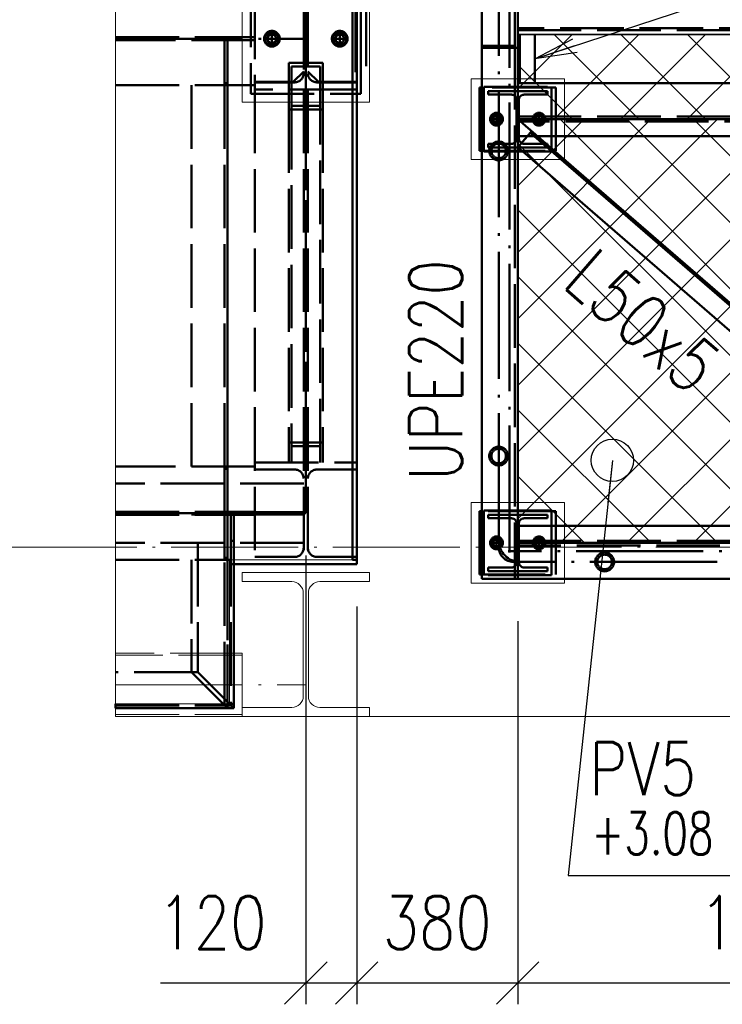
# Paper-space layout 'Layout1' of a CAD drawing. Extents: x -2 to 1033, y -36 to 596.
# Tile 31 of 89: x 100 to 133, y 383 to 430. Entities that reach past the tile are written whole.
import ezdxf

# ---------------------------------------------------------------- set-up
doc = ezdxf.new("R2010")
doc.units = 0
for name, pattern in [('ACAD_ISO02W100', [15, 12, -3]), ('ACAD_ISO04W100', [30.5, 24, -3, 0.5, -3]), ('HP_01_CER_B', [8, 5, -1, 1, -1])]:
    doc.linetypes.add(name, pattern=pattern)
doc.layers.get('0').update_dxf_attribs({"linetype": 'CONTINUOUS'})
doc.layers.get('DEFPOINTS').update_dxf_attribs({"color": 132, "linetype": 'CONTINUOUS'})
for name, color, linetype, lineweight in [('SS_1.ET-HALA_TaO-KCE_LEMOVANI', 9, 'CONTINUOUS', 13), ('SS_1.ET-HALA_TaO-PODLAHA', 9, 'CONTINUOUS', 13), ('SS_1.ET-HALA_TaO-RASTR', 7, 'HP_01_CER_B', 13), ('SS_1.ET-HALA_TaO-SLOUP', 9, 'CONTINUOUS', 13), ('SS_2.ET-HALA_TaO-VESTAVBA_A1÷B2-P.NOSNIK', 172, 'CONTINUOUS', 50), ('SS_2.ET-HALA_TaO-VESTAVBA_A1÷B2-PODLAHA', 9, 'CONTINUOUS', 5), ('SS_2.ET-HALA_TaO-VESTAVBA_A1÷B2-PODLAHA_LEM', 102, 'CONTINUOUS', 50), ('SS_2.ET-HALA_TaO-VESTAVBA_A1÷B2-PODLITI', 9, 'CONTINUOUS', 5), ('SS_2.ET-HALA_TaO-VESTAVBA_A1÷B2-SCHODISTE', 14, 'CONTINUOUS', 50), ('SS_2.ET-HALA_TaO-VESTAVBA_A1÷B2-SCHODISTE-PLECH', 90, 'CONTINUOUS', 25), ('SS_2.ET-HALA_TaO-VESTAVBA_A1÷B2-SCHODISTE-VYZTUHA', 132, 'CONTINUOUS', 50), ('SS_2.ET-HALA_TaO-VESTAVBA_A1÷B2-SCHODISTE-ZABRADLI', 40, 'CONTINUOUS', 50), ('SS_2.ET-HALA_TaO-VESTAVBA_A1÷B2-SCHODISTE-ZTUZENI', 162, 'CONTINUOUS', 50), ('SS_2.ET-HALA_TaO-VESTAVBA_A1÷B2-VAZBA', 200, 'CONTINUOUS', 50), ('SS_2.ET-HALA_TaO-VESTAVBA_A1÷B2-ZABRADLI', 30, 'CONTINUOUS', 50), ('SS_KOTY', 3, 'CONTINUOUS', 25), ('SS_POPIS_PROFILU', 13, 'CONTINUOUS', 25), ('SS_SRAFY', 8, 'CONTINUOUS', 18)]:
    doc.layers.add(name, color=color, linetype=linetype, lineweight=lineweight)
doc.styles.add('ROMANS', font='romans.shx', dxfattribs={"width": 0.8})
doc.styles.add('romans.shx', font='romans.shx', dxfattribs={"height": 5})
doc.linetypes.add('ZIGZAG', pattern='A,0.00254,-5.08,[131,ltypeshp.shx,S=5.08,R=0,X=-5.08,Y=0],-10.16,[131,ltypeshp.shx,S=5.08,R=180,X=5.08,Y=0],-5.08', length=20.32254)
doc.dimstyles.new('A-1_(2.5)_50AS', dxfattribs={"dimtxt": 2.5, "dimasz": 2, "dimexe": 1, "dimexo": 2, "dimgap": 0, "dimtad": 0, "dimdec": 1, "dimlfac": 50, "dimrnd": 1, "dimtxsty": 'ROMANS', "dimblk1": 'OBLIQUE', "dimblk2": 'OBLIQUE', "dimsah": 1, "dimcen": 2, "dimclrd": 256, "dimclre": 256, "dimclrt": 256, "dimadec": 1, "dimazin": 2, "dimtfac": 0.714286, "dimtdec": 1, "dimtmove": 0, "dimatfit": 3, "dimldrblk": 'OPEN', "dimfxl": 1, "dimtvp": 1.142857, "dimtfill": 1, "dimtolj": 1, "dimlwd": -1, "dimlwe": -1, "dimarcsym": 0})

# ---------------------------------------------------------------- blocks, each defined once
blk = doc.blocks.new('_Oblique')
at = {"color": 0, "linetype": 'ByBlock', "lineweight": -2}
blk.add_line((-0.5, -0.5), (0.5, 0.5), dxfattribs=at)
blk = doc.blocks.new('*D78')
at = {"layer": 'DEFPOINTS', "color": 0, "transparency": 16777216}
for p in [(147.081, 405.102, -6093.5), (123.081, 403.402, -6093.5), (123.081, 384.32)]:
    blk.add_point(p, dxfattribs=at)
at = {"layer": 'SS_KOTY', "transparency": 16777216}
for p, q in [((147.081, 403.102), (147.081, 383.32)), ((123.081, 401.402), (123.081, 383.32)), ((147.081, 384.32), (123.081, 384.32))]:
    blk.add_line(p, q, dxfattribs=at)
at = {"layer": 'SS_KOTY', "transparency": 16777216, "xscale": 2, "yscale": 2, "zscale": 2, "rotation": 180}
blk.add_blockref('_Oblique', (123.081, 384.32), dxfattribs=at)
at = {"layer": 'SS_KOTY', "transparency": 16777216, "xscale": 2, "yscale": 2, "zscale": 2}
blk.add_blockref('_Oblique', (147.081, 384.32), dxfattribs=at)
at = {"layer": 'SS_KOTY', "transparency": 16777216, "insert": (135.081, 387.177), "char_height": 2.5, "attachment_point": 5, "style": 'ROMANS', "bg_fill": 3, "box_fill_scale": 1.1, "bg_fill_color": 256, "bg_fill_true_color": 13158600, "bg_fill_transparency": 0}
blk.add_mtext('\\A1;1200', dxfattribs=at)
blk = doc.blocks.new('_OPEN')
at = {"color": 0, "linetype": 'ByBlock'}
for p, q in [((-1, 0.167), (0, 0)), ((0, 0), (-1, -0.167)), ((0, 0), (-1, 0))]:
    blk.add_line(p, q, dxfattribs=at)
blk = doc.blocks.new('*D79')
at = {"layer": 'DEFPOINTS', "color": 0, "transparency": 16777216}
for p in [(115.481, 404.102, -6034.2), (123.081, 403.402, -6093.5), (115.481, 384.32)]:
    blk.add_point(p, dxfattribs=at)
at = {"layer": 'SS_KOTY', "transparency": 16777216}
for p, q in [((115.481, 402.102), (115.481, 383.32)), ((123.081, 401.402), (123.081, 383.32)), ((123.081, 384.32), (115.481, 384.32))]:
    blk.add_line(p, q, dxfattribs=at)
at = {"layer": 'SS_KOTY', "transparency": 16777216, "xscale": 2, "yscale": 2, "zscale": 2, "rotation": 180}
blk.add_blockref('_Oblique', (115.481, 384.32), dxfattribs=at)
at = {"layer": 'SS_KOTY', "transparency": 16777216, "xscale": 2, "yscale": 2, "zscale": 2}
blk.add_blockref('_Oblique', (123.081, 384.32), dxfattribs=at)
at = {"layer": 'SS_KOTY', "transparency": 16777216, "insert": (119.281, 387.177), "char_height": 2.5, "attachment_point": 5, "style": 'ROMANS', "bg_fill": 3, "box_fill_scale": 1.1, "bg_fill_color": 256, "bg_fill_true_color": 13158600, "bg_fill_transparency": 0}
blk.add_mtext('\\A1;380', dxfattribs=at)
blk = doc.blocks.new('*D80')
at = {"layer": 'DEFPOINTS', "color": 0, "transparency": 16777216}
for p in [(113.081, 406.502, -6034.2), (115.481, 404.102, -6034.2), (113.081, 384.32)]:
    blk.add_point(p, dxfattribs=at)
at = {"layer": 'SS_KOTY', "transparency": 16777216}
for p, q in [((113.081, 404.502), (113.081, 383.32)), ((115.481, 402.102), (115.481, 383.32)), ((113.081, 384.32), (106.224, 384.32)), ((115.481, 384.32), (113.081, 384.32))]:
    blk.add_line(p, q, dxfattribs=at)
at = {"layer": 'SS_KOTY', "transparency": 16777216, "xscale": 2, "yscale": 2, "zscale": 2, "rotation": 180}
blk.add_blockref('_Oblique', (113.081, 384.32), dxfattribs=at)
at = {"layer": 'SS_KOTY', "transparency": 16777216, "xscale": 2, "yscale": 2, "zscale": 2}
blk.add_blockref('_Oblique', (115.481, 384.32), dxfattribs=at)
at = {"layer": 'SS_KOTY', "transparency": 16777216, "insert": (108.653, 387.177), "char_height": 2.5, "attachment_point": 5, "style": 'ROMANS', "bg_fill": 3, "box_fill_scale": 1.1, "bg_fill_color": 256, "bg_fill_true_color": 13158600, "bg_fill_transparency": 0}
blk.add_mtext('\\A1;120', dxfattribs=at)

psp = doc.layouts.get("Layout1")

# ---------------------------------------------------------------- hatches: boundary and pattern name
at = {"layer": 'SS_SRAFY'}
h = psp.add_hatch(dxfattribs=at)
h.set_pattern_fill('ANSI37', color=8, scale=0.7, style=0)
h.set_pattern_definition([(45, (133.0812, 427.102), (-1.57154, 1.57154), []), (135, (133.0812, 427.102), (-1.57154, -1.57154), [])])
h.paths.add_polyline_path([(123.0812, 425.102), (143.0812, 425.102), (143.0812, 429.102), (123.0812, 429.102)], flags=0)

# ---------------------------------------------------------------- linework, layer by layer
at = {"layer": 'SS_1.ET-HALA_TaO-KCE_LEMOVANI', "color": 9, "linetype": 'ZIGZAG', "ltscale": 0.25}
psp.add_line((104.1005, 396.902), (104.1005, 397.302), dxfattribs=at)
at = {"layer": 'SS_2.ET-HALA_TaO-VESTAVBA_A1÷B2-P.NOSNIK', "color": 3, "linetype": 'ACAD_ISO02W100', "ltscale": 0.25}
for p, q in [((104.1005, 428.972), (110.6812, 428.972)), ((110.6812, 428.832), (104.1005, 428.832)), ((109.2512, 426.802), (109.2512, 428.832)), ((109.3812, 426.802), (109.3812, 428.832)), ((104.1005, 426.702), (110.6812, 426.702)), ((107.6812, 426.702), (107.6812, 408.702)), ((109.2512, 426.802), (109.3812, 426.802)), ((109.2512, 426.7313), (109.2512, 426.802)), ((109.2512, 426.702), (109.2512, 426.7313)), ((109.2512, 408.702), (109.2512, 426.702)), ((109.3812, 426.7313), (109.3812, 426.802)), ((109.3812, 426.702), (109.3812, 426.7313)), ((109.3812, 408.702), (109.3812, 426.702)), ((110.6812, 426.862), (110.6812, 426.842)), ((110.6812, 408.702), (104.1005, 408.702)), ((109.2512, 408.6727), (109.2512, 408.702)), ((109.2512, 408.602), (109.2512, 408.6727)), ((109.2512, 408.602), (109.3812, 408.602)), ((109.3812, 408.6727), (109.3812, 408.702)), ((109.3812, 408.602), (109.3812, 408.6727)), ((112.9812, 407.902), (104.1005, 407.902))]:
    psp.add_line(p, q, dxfattribs=at)
at = {"layer": 'SS_2.ET-HALA_TaO-VESTAVBA_A1÷B2-P.NOSNIK', "color": 7, "linetype": 'ACAD_ISO04W100', "ltscale": 0.25}
psp.add_line((104.1005, 428.902), (113.0812, 428.902), dxfattribs=at)
at = {"layer": 'SS_2.ET-HALA_TaO-VESTAVBA_A1÷B2-PODLAHA', "color": 9, "linetype": 'ZIGZAG', "ltscale": 0.25}
psp.add_line((104.1005, 397.502), (104.1005, 537.9573), dxfattribs=at)
at = {"layer": 'SS_2.ET-HALA_TaO-VESTAVBA_A1÷B2-PODLAHA_LEM', "color": 9, "linetype": 'ZIGZAG', "ltscale": 0.25}
psp.add_line((104.1005, 397.302), (104.1005, 397.502), dxfattribs=at)
at = {"layer": 'SS_2.ET-HALA_TaO-VESTAVBA_A1÷B2-PODLITI', "ltscale": 0.25}
for p, q in [((110.0812, 425.902), (110.0812, 431.902)), ((116.0812, 431.902), (116.0812, 427.2117)), ((116.0812, 427.2117), (116.0812, 425.902)), ((120.8812, 427.002), (121.3812, 427.002)), ((120.8812, 427.002), (120.8812, 423.202)), ((121.3812, 427.002), (121.9012, 427.002)), ((121.9012, 427.002), (122.4612, 427.002)), ((122.4612, 427.002), (123.8812, 427.002)), ((123.8812, 427.002), (125.2812, 427.002)), ((125.2812, 427.002), (125.2812, 426.802)), ((125.2812, 426.802), (125.2812, 425.102)), ((113.1812, 425.902), (110.0812, 425.902)), ((115.4812, 425.902), (113.1812, 425.902)), ((115.4812, 425.902), (116.0812, 425.902)), ((125.2812, 425.102), (125.2812, 424.302)), ((125.2812, 424.302), (125.2812, 423.202)), ((121.3812, 423.202), (120.8812, 423.202)), ((121.7362, 423.202), (121.3812, 423.202)), ((122.6262, 423.202), (121.7362, 423.202)), ((122.7462, 423.202), (122.6262, 423.202)), ((123.0812, 423.202), (122.7462, 423.202)), ((123.7466, 423.202), (123.0812, 423.202)), ((125.2735, 423.202), (123.7466, 423.202)), ((125.2812, 423.202), (125.2735, 423.202)), ((120.8812, 407.002), (121.3812, 407.002)), ((121.3812, 407.002), (121.9012, 407.002)), ((121.9012, 407.002), (122.4612, 407.002)), ((122.4612, 407.002), (123.0812, 407.002)), ((123.0812, 407.002), (125.2812, 407.002)), ((125.2812, 407.002), (125.2812, 405.902))]:
    psp.add_line(p, q, dxfattribs=at)
at = {"layer": 'SS_2.ET-HALA_TaO-VESTAVBA_A1÷B2-SCHODISTE', "color": 1, "linetype": 'Continuous', "ltscale": 0.25}
for p, q in [((121.3812, 428.4786), (121.3812, 505.2786)), ((123.0812, 505.2786), (123.0812, 428.4786)), ((123.8812, 426.802), (123.8812, 429.102)), ((121.3812, 428.4786), (121.7362, 428.4786)), ((122.7462, 428.4786), (123.0812, 428.4786)), ((123.0812, 428.4786), (123.0812, 426.802)), ((123.0812, 426.802), (123.8812, 426.802)), ((123.8812, 426.802), (143.4162, 426.802)), ((121.3812, 426.602), (121.2812, 426.602)), ((121.2812, 426.602), (121.2812, 423.602)), ((123.0812, 425.102), (147.0812, 425.102)), ((147.0812, 424.302), (123.0812, 424.302)), ((124.6812, 424.302), (124.6812, 423.7153)), ((124.8812, 423.602), (124.8812, 424.302)), ((121.2812, 423.602), (121.3812, 423.602)), ((123.0812, 423.572), (123.3197, 423.572)), ((124.812, 423.602), (124.8812, 423.602)), ((121.3812, 406.602), (121.2812, 406.602)), ((124.6812, 406.632), (123.0812, 406.632)), ((124.6812, 406.632), (124.6812, 405.902)), ((124.8812, 406.602), (124.6812, 406.602)), ((124.8812, 405.902), (124.8812, 406.602)), ((123.0812, 405.902), (147.0812, 405.902))]:
    psp.add_line(p, q, dxfattribs=at)
at = {"layer": 'SS_2.ET-HALA_TaO-VESTAVBA_A1÷B2-SCHODISTE', "color": 3, "linetype": 'ACAD_ISO02W100', "ltscale": 0.25}
for p, q in [((122.9512, 505.3629), (122.9512, 428.563)), ((123.1812, 426.802), (123.1812, 429.102)), ((121.3812, 428.563), (122.9512, 428.563)), ((121.7362, 428.4786), (122.7462, 428.4786)), ((124.8812, 426.602), (121.3812, 426.602)), ((121.4812, 426.632), (124.6812, 426.632)), ((121.4812, 426.632), (121.4812, 423.572)), ((121.6812, 426.432), (124.4812, 426.432)), ((121.6812, 426.432), (121.6812, 426.262)), ((121.6812, 426.262), (122.7862, 426.262)), ((123.3762, 426.262), (124.4812, 426.262)), ((124.4812, 426.262), (124.4812, 426.432)), ((124.6812, 426.632), (124.6812, 424.302)), ((124.8812, 424.302), (124.8812, 426.602)), ((123.0262, 426.022), (123.0262, 424.182)), ((123.1362, 426.022), (123.1362, 424.182)), ((121.8413, 425.2405), (122.0812, 425.379)), ((122.3211, 425.2405), (122.0812, 425.379)), ((124.0812, 425.379), (123.8413, 425.2405)), ((124.3211, 425.2405), (124.0812, 425.379)), ((121.8413, 425.2405), (121.8413, 424.9635)), ((122.0812, 424.825), (121.8413, 424.9635)), ((121.8612, 424.952), (121.9012, 424.9289)), ((122.0812, 424.825), (122.3211, 424.9635)), ((122.3211, 424.9635), (122.3211, 425.2405)), ((123.0812, 425.232), (147.6202, 425.232)), ((147.0812, 425.002), (123.0812, 425.002)), ((123.8413, 424.9635), (123.8413, 425.2405)), ((123.8413, 424.9635), (124.0812, 424.825)), ((124.0812, 424.825), (124.3211, 424.9635)), ((124.3211, 425.2405), (124.3211, 424.9635)), ((121.6812, 423.942), (122.7862, 423.942)), ((121.6812, 423.942), (121.6812, 423.772)), ((123.3762, 423.942), (124.4812, 423.942)), ((124.4812, 423.772), (124.4812, 423.942)), ((121.3812, 423.602), (124.812, 423.602)), ((123.0812, 423.572), (121.4812, 423.572)), ((124.4812, 423.772), (121.6812, 423.772)), ((124.6812, 423.572), (123.3197, 423.572)), ((124.6812, 423.7153), (124.6812, 423.572)), ((124.6812, 406.602), (121.3812, 406.602)), ((121.4812, 406.632), (123.0812, 406.632)), ((121.6812, 406.432), (124.4812, 406.432)), ((121.6812, 406.432), (121.6812, 406.262)), ((121.6812, 406.262), (122.7862, 406.262)), ((123.3762, 406.262), (124.4812, 406.262)), ((124.4812, 406.262), (124.4812, 406.432)), ((121.8413, 405.2405), (121.8413, 404.9635)), ((121.8413, 404.9635), (121.8462, 404.9607))]:
    psp.add_line(p, q, dxfattribs=at)
at = {"layer": 'SS_2.ET-HALA_TaO-VESTAVBA_A1÷B2-SCHODISTE', "color": 7, "linetype": 'ACAD_ISO04W100', "ltscale": 0.25}
for p, q in [((123.0812, 428.6033), (123.0812, 505.4033)), ((123.0812, 425.102), (123.0812, 429.102)), ((122.0812, 425.402), (122.0812, 424.802)), ((124.0812, 425.402), (124.0812, 424.802)), ((122.3812, 425.102), (121.7812, 425.102)), ((122.2412, 425.102), (121.9212, 425.102)), ((122.0812, 425.262), (122.0812, 424.942)), ((123.0812, 425.102), (147.0812, 425.102)), ((147.0812, 425.102), (123.0812, 425.102)), ((124.3812, 425.102), (123.7812, 425.102)), ((124.2412, 425.102), (123.9212, 425.102)), ((124.0812, 425.262), (124.0812, 424.942))]:
    psp.add_line(p, q, dxfattribs=at)
at = {"layer": 'SS_2.ET-HALA_TaO-VESTAVBA_A1÷B2-SCHODISTE', "color": 3, "linetype": 'ACAD_ISO02W100', "ltscale": 0.25}
for centre, radius in [((122.0812, 425.102), 0.3), ((124.0812, 425.102), 0.3), ((122.0812, 425.102), 0.16), ((124.0812, 425.102), 0.18), ((124.0812, 425.102), 0.16)]:
    psp.add_circle(centre, radius, dxfattribs=at)
at = {"layer": 'SS_2.ET-HALA_TaO-VESTAVBA_A1÷B2-SCHODISTE', "color": 3, "linetype": 'ACAD_ISO02W100', "ltscale": 0.25, "extrusion": (-3.13938e-14, -7.55463e-14, -1)}
for centre in [(-122.7862, 426.022), (-122.7862, 406.022)]:
    psp.add_arc(centre, 0.24, 90, 180, dxfattribs=at)
at = {"layer": 'SS_2.ET-HALA_TaO-VESTAVBA_A1÷B2-SCHODISTE', "color": 3, "linetype": 'ACAD_ISO02W100', "ltscale": 0.25, "extrusion": (7.57912e-14, -3.11488e-14, -1)}
for centre in [(-123.3762, 426.022), (-123.3762, 406.022)]:
    psp.add_arc(centre, 0.24, 0, 90, dxfattribs=at)
at = {"layer": 'SS_2.ET-HALA_TaO-VESTAVBA_A1÷B2-SCHODISTE', "color": 3, "linetype": 'ACAD_ISO02W100', "ltscale": 0.25, "extrusion": (-1.66713e-31, 8.03122e-16, -1)}
psp.add_arc((-122.0812, 425.102), 0.18, 0.01538, 359.9846, dxfattribs=at)
at = {"layer": 'SS_2.ET-HALA_TaO-VESTAVBA_A1÷B2-SCHODISTE', "color": 3, "linetype": 'ACAD_ISO02W100', "ltscale": 0.25, "extrusion": (-1.56969e-14, 3.81405e-14, -1)}
psp.add_arc((-122.7862, 424.182), 0.24, 180, 270, dxfattribs=at)
at = {"layer": 'SS_2.ET-HALA_TaO-VESTAVBA_A1÷B2-SCHODISTE', "color": 3, "linetype": 'ACAD_ISO02W100', "ltscale": 0.25, "extrusion": (3.78956e-14, 1.59418e-14, -1)}
psp.add_arc((-123.3762, 424.182), 0.24, 270, 0, dxfattribs=at)
at = {"layer": 'SS_2.ET-HALA_TaO-VESTAVBA_A1÷B2-SCHODISTE-PLECH', "color": 1, "linetype": 'Continuous', "ltscale": 0.25}
psp.add_line((123.0812, 429.102), (143.0812, 429.102), dxfattribs=at)
at = {"layer": 'SS_2.ET-HALA_TaO-VESTAVBA_A1÷B2-SCHODISTE-PLECH', "color": 7, "linetype": 'Continuous', "ltscale": 0.25}
for p, q in [((143.0812, 429.102), (123.0812, 429.102)), ((123.0812, 425.102), (123.0812, 429.102)), ((123.0812, 425.102), (132.3812, 425.102)), ((132.3812, 425.102), (132.4812, 425.102)), ((132.4812, 425.102), (143.0812, 425.102))]:
    psp.add_line(p, q, dxfattribs=at)
at = {"layer": 'SS_2.ET-HALA_TaO-VESTAVBA_A1÷B2-SCHODISTE-VYZTUHA', "color": 3, "linetype": 'ACAD_ISO02W100', "ltscale": 0.25}
for p, q in [((143.0812, 429.402), (123.0812, 429.402)), ((123.0812, 429.302), (143.0812, 429.302))]:
    psp.add_line(p, q, dxfattribs=at)
at = {"layer": 'SS_2.ET-HALA_TaO-VESTAVBA_A1÷B2-SCHODISTE-ZABRADLI', "color": 7, "linetype": 'ACAD_ISO04W100', "ltscale": 0.25}
psp.add_line((122.1812, 428.4813), (122.1812, 494.0578), dxfattribs=at)
at = {"layer": 'SS_2.ET-HALA_TaO-VESTAVBA_A1÷B2-SCHODISTE-ZABRADLI', "color": 3, "linetype": 'ACAD_ISO02W100', "ltscale": 0.25}
for centre, radius in [((122.1812, 423.6033), 0.445), ((122.1812, 423.6033), 0.345), ((122.1812, 409.202), 0.445), ((122.1812, 409.202), 0.345)]:
    psp.add_circle(centre, radius, dxfattribs=at)
at = {"layer": 'SS_2.ET-HALA_TaO-VESTAVBA_A1÷B2-SCHODISTE-ZTUZENI', "color": 3, "linetype": 'ACAD_ISO02W100', "ltscale": 0.25}
for p, q in [((123.7362, 424.5344), (123.5348, 424.302)), ((123.7362, 424.5344), (123.6707, 424.4588)), ((123.8516, 424.302), (123.6707, 424.4588)), ((124.0043, 424.302), (123.7362, 424.5344))]:
    psp.add_line(p, q, dxfattribs=at)
at = {"layer": 'SS_2.ET-HALA_TaO-VESTAVBA_A1÷B2-SCHODISTE-ZTUZENI', "color": 1, "linetype": 'Continuous', "ltscale": 0.25}
for p, q in [((123.5348, 424.302), (123.0812, 423.7787)), ((123.8516, 424.302), (145.0812, 405.9029)), ((145.0812, 406.0352), (124.0043, 424.302)), ((123.0812, 423.7787), (143.708, 405.902))]:
    psp.add_line(p, q, dxfattribs=at)
at = {"layer": 'SS_2.ET-HALA_TaO-VESTAVBA_A1÷B2-VAZBA', "color": 7, "linetype": 'ACAD_ISO04W100', "ltscale": 0.25}
for p, q in [((113.0812, 537.9573), (113.0812, 428.902)), ((113.0812, 537.9573), (113.0812, 428.902)), ((113.0812, 451.902), (113.0812, 428.902)), ((111.4812, 429.272), (111.4812, 428.532)), ((111.4812, 429.102), (111.4812, 428.702)), ((114.6812, 429.272), (114.6812, 428.532)), ((114.6812, 429.102), (114.6812, 428.702)), ((111.8512, 428.902), (111.1112, 428.902)), ((111.6812, 428.902), (111.2812, 428.902)), ((115.0512, 428.902), (114.3112, 428.902)), ((114.8812, 428.902), (114.4812, 428.902))]:
    psp.add_line(p, q, dxfattribs=at)
at = {"layer": 'SS_2.ET-HALA_TaO-VESTAVBA_A1÷B2-VAZBA', "color": 3, "linetype": 'ACAD_ISO02W100', "ltscale": 0.25}
for p, q in [((110.4812, 431.502), (110.4812, 426.302)), ((115.6812, 427.2646), (115.6812, 431.502)), ((110.6812, 430.942), (110.6812, 426.862)), ((112.9812, 430.442), (112.9812, 427.362)), ((113.1812, 430.542), (113.1812, 427.262)), ((111.4812, 429.248), (111.1816, 429.075)), ((111.1816, 429.075), (111.1816, 428.729)), ((111.7808, 429.075), (111.4812, 429.248)), ((111.7808, 428.729), (111.7808, 429.075)), ((114.6812, 429.248), (114.3816, 429.075)), ((114.3816, 429.075), (114.3816, 428.729)), ((114.9808, 429.075), (114.6812, 429.248)), ((114.9808, 428.729), (114.9808, 429.075)), ((111.1816, 428.729), (111.4812, 428.556)), ((111.4812, 428.556), (111.7808, 428.729)), ((114.3816, 428.729), (114.6812, 428.556)), ((114.6812, 428.556), (114.9808, 428.729)), ((113.8812, 427.7563), (112.2812, 427.7563)), ((112.2812, 427.7563), (112.2812, 426.502)), ((113.8812, 427.7563), (113.8812, 427.5921)), ((113.7612, 427.5921), (112.4012, 427.5921)), ((112.4012, 427.5921), (112.4012, 426.862)), ((112.4812, 426.862), (112.9812, 427.362)), ((112.9812, 427.362), (112.9812, 427.262)), ((113.1812, 427.362), (113.6812, 426.862)), ((113.7612, 426.502), (113.7612, 427.5921)), ((113.8812, 427.5921), (113.8812, 426.862)), ((112.4812, 426.862), (110.6812, 426.862)), ((112.5612, 426.842), (110.6812, 426.842)), ((110.6812, 426.842), (110.6812, 426.502)), ((112.4012, 426.862), (112.4012, 425.7318)), ((115.4812, 426.842), (113.6012, 426.842)), ((115.4812, 426.862), (113.6812, 426.862)), ((113.8812, 426.862), (113.8812, 425.5677)), ((110.4812, 426.302), (115.4812, 426.302)), ((115.2812, 426.502), (110.6812, 426.502)), ((112.2812, 426.502), (112.2812, 425.5677)), ((113.7612, 425.7318), (113.7612, 426.502)), ((115.4812, 426.502), (115.2812, 426.502)), ((113.8812, 425.5677), (112.2812, 425.5677)), ((112.2812, 425.5677), (112.2812, 408.902)), ((113.7612, 425.7318), (112.4012, 425.7318)), ((112.4012, 425.7318), (112.4012, 408.902)), ((113.7612, 408.902), (113.7612, 425.7318)), ((113.8812, 425.5677), (113.8812, 408.902)), ((113.8812, 409.8363), (112.2812, 409.8363)), ((112.4012, 409.6722), (113.7612, 409.6722)), ((110.6812, 408.902), (115.4812, 408.902)), ((110.6812, 408.562), (112.5612, 408.562)), ((113.6012, 408.562), (115.4812, 408.562))]:
    psp.add_line(p, q, dxfattribs=at)
at = {"layer": 'SS_2.ET-HALA_TaO-VESTAVBA_A1÷B2-VAZBA', "color": 1, "linetype": 'Continuous', "ltscale": 0.25}
for p, q in [((115.6812, 426.302), (115.6812, 427.2646)), ((115.4812, 426.302), (115.6812, 426.302))]:
    psp.add_line(p, q, dxfattribs=at)
at = {"layer": 'SS_2.ET-HALA_TaO-VESTAVBA_A1÷B2-VAZBA', "color": 3, "linetype": 'ACAD_ISO02W100', "ltscale": 0.25}
for centre, radius in [((111.4812, 428.902), 0.37), ((111.4812, 428.902), 0.22), ((111.4812, 428.902), 0.2), ((114.6812, 428.902), 0.37), ((114.6812, 428.902), 0.22), ((114.6812, 428.902), 0.2)]:
    psp.add_circle(centre, radius, dxfattribs=at)
at = {"layer": 'SS_2.ET-HALA_TaO-VESTAVBA_A1÷B2-VAZBA', "color": 3, "linetype": 'ACAD_ISO02W100', "ltscale": 0.25, "extrusion": (-2.99952e-32, 2.44929e-16, -1)}
for centre, start, end in [((-112.5612, 427.262), 180, 270), ((-113.6012, 427.262), 270, 0)]:
    psp.add_arc(centre, 0.42, start, end, dxfattribs=at)
at = {"layer": 'SS_2.ET-HALA_TaO-VESTAVBA_A1÷B2-VAZBA', "color": 3, "linetype": 'ACAD_ISO02W100', "ltscale": 0.25, "extrusion": (7.17572e-14, 1.73482e-13, -1)}
psp.add_arc((-112.5612, 408.142), 0.42, 90, 180, dxfattribs=at)
at = {"layer": 'SS_2.ET-HALA_TaO-VESTAVBA_A1÷B2-VAZBA', "color": 3, "linetype": 'ACAD_ISO02W100', "ltscale": 0.25, "extrusion": (-1.73237e-13, 7.20021e-14, -1)}
psp.add_arc((-113.6012, 408.142), 0.42, 0, 90, dxfattribs=at)
at = {"layer": 'SS_2.ET-HALA_TaO-VESTAVBA_A1÷B2-ZABRADLI', "color": 7, "linetype": 'ACAD_ISO04W100', "ltscale": 0.25}
for p, q in [((115.4212, 509.567), (115.4212, 427.037)), ((115.9262, 428.622), (115.9262, 432.157))]:
    psp.add_line(p, q, dxfattribs=at)
at = {"layer": 'SS_2.ET-HALA_TaO-VESTAVBA_A1÷B2-ZABRADLI', "color": 7, "linetype": 'ACAD_ISO04W100', "ltscale": 0.25, "extrusion": (1, 2.44929e-16, 2.99952e-32)}
psp.add_arc((428.622, 0, 115.9262), 1.02, 186.75633, 270, dxfattribs=at)
at = {"layer": 'SS_POPIS_PROFILU', "color": 0, "linetype": 'ByBlock'}
for p, q in [((123.8812, 427.952), (125.6779, 428.8918)), ((123.8812, 427.952), (125.7817, 428.575)), ((125.8855, 428.2583), (123.8812, 427.952))]:
    psp.add_line(p, q, dxfattribs=at)
at = {"layer": 'SS_POPIS_PROFILU', "color": 0, "linetype": 'ByBlock', "lineweight": -2}
psp.add_line((127.5467, 408.9989), (127.3354, 407.0101), dxfattribs=at)
at = {"layer": 'SS_POPIS_PROFILU', "color": 13}
psp.add_lwpolyline([(123.8812, 427.952), (150.0165, 436.5196), (158.9689, 436.5196)], dxfattribs=at)
at = {"layer": 'SS_POPIS_PROFILU', "color": 0, "linetype": 'ByBlock', "lineweight": -2}
psp.add_circle((127.5467, 408.9989), 1, dxfattribs=at)

# ---------------------------------------------------------------- texts
at = {"layer": 'SS_POPIS_PROFILU', "color": 13, "style": 'romans.shx', "width": 0.8}
for s, rotation, p in [('L50x5', 319.08544, (125.1227, 417.2691)), ('UPE220', 90, (120.4597, 408.0292))]:
    psp.add_text(s, height=2.5, rotation=rotation, dxfattribs=at).set_placement(p)

# ---------------------------------------------------------------- dimensions: what is measured, and where the dimension line sits
at = {"layer": 'SS_KOTY'}
dim = psp.add_linear_dim(base=(123.0812, 384.32), p1=(147.0812, 405.102, -6093.5), p2=(123.0812, 403.402, -6093.5), dimstyle='A-1_(2.5)_50AS', override={"dimtmove": 1}, dxfattribs=at)
dim.commit()
dim.dimension.update_dxf_attribs({"geometry": '*D78', "text_midpoint": (135.0812, 387.1771)})

# ---------------------------------------------------------------- next in the draw order: hatches: boundary and pattern name
at = {"layer": 'SS_SRAFY'}
h = psp.add_hatch(dxfattribs=at)
h.set_pattern_fill('ANSI37', color=8, scale=0.7, angle=90, style=0)
h.set_pattern_definition([(135, (135.0812, 415.102), (-1.57154, -1.57154), []), (225, (135.0812, 415.102), (1.57154, -1.57154), [])])
h.paths.add_polyline_path([(147.0812, 405.102), (147.0812, 425.102), (123.0812, 425.102), (123.0812, 405.102)], flags=0)

# ---------------------------------------------------------------- next in the draw order: linework, layer by layer
at = {"layer": 'SS_2.ET-HALA_TaO-VESTAVBA_A1÷B2-PODLITI', "ltscale": 0.25}
for p, q in [((125.2812, 405.902), (125.2812, 404.647)), ((125.2812, 404.647), (125.2812, 404.589)), ((125.2812, 404.589), (125.2812, 403.402)), ((125.2812, 403.402), (125.2812, 403.202))]:
    psp.add_line(p, q, dxfattribs=at)
at = {"layer": 'SS_2.ET-HALA_TaO-VESTAVBA_A1÷B2-SCHODISTE', "color": 1, "linetype": 'Continuous', "ltscale": 0.25}
for p, q in [((123.0812, 426.802), (123.0812, 404.767)), ((147.0812, 405.102), (123.0812, 405.102))]:
    psp.add_line(p, q, dxfattribs=at)
at = {"layer": 'SS_2.ET-HALA_TaO-VESTAVBA_A1÷B2-SCHODISTE', "color": 3, "linetype": 'ACAD_ISO02W100', "ltscale": 0.25}
for p, q in [((124.6812, 405.902), (124.6812, 403.572)), ((124.8812, 403.602), (124.8812, 405.902)), ((121.8413, 405.2405), (122.0812, 405.379)), ((122.3211, 405.2405), (122.0812, 405.379)), ((124.0812, 405.379), (123.8413, 405.2405)), ((124.3211, 405.2405), (124.0812, 405.379)), ((122.0812, 404.825), (121.8413, 404.9635)), ((121.8462, 404.9607), (121.8612, 404.952)), ((121.9012, 405.2751), (121.8612, 405.252)), ((121.9012, 404.9289), (122.0812, 404.825)), ((122.3211, 404.9635), (122.0812, 404.825)), ((122.3211, 404.9635), (122.3211, 405.2405)), ((123.0812, 405.202), (147.0812, 405.202)), ((147.6202, 404.972), (123.0812, 404.972)), ((123.8413, 404.9635), (123.8413, 405.2405)), ((123.8413, 404.9635), (124.0812, 404.825)), ((124.0812, 404.825), (124.3211, 404.9635)), ((124.3211, 405.2405), (124.3211, 404.9635)), ((124.4812, 403.772), (124.4812, 403.942))]:
    psp.add_line(p, q, dxfattribs=at)
at = {"layer": 'SS_2.ET-HALA_TaO-VESTAVBA_A1÷B2-SCHODISTE', "color": 7, "linetype": 'ACAD_ISO04W100', "ltscale": 0.25}
for p, q in [((122.0812, 405.402), (122.0812, 404.802)), ((124.0812, 405.402), (124.0812, 404.802)), ((122.3812, 405.102), (121.7812, 405.102)), ((122.2412, 405.102), (121.9212, 405.102)), ((122.0812, 405.262), (122.0812, 404.942)), ((147.0812, 405.102), (123.0812, 405.102)), ((147.0812, 405.102), (123.0812, 405.102)), ((124.3812, 405.102), (123.7812, 405.102)), ((124.2412, 405.102), (123.9212, 405.102)), ((124.0812, 405.262), (124.0812, 404.942))]:
    psp.add_line(p, q, dxfattribs=at)
at = {"layer": 'SS_2.ET-HALA_TaO-VESTAVBA_A1÷B2-SCHODISTE', "color": 3, "linetype": 'ACAD_ISO02W100', "ltscale": 0.25}
for centre, radius in [((122.0812, 405.102), 0.3), ((124.0812, 405.102), 0.3), ((122.0812, 405.102), 0.16), ((124.0812, 405.102), 0.18), ((124.0812, 405.102), 0.16)]:
    psp.add_circle(centre, radius, dxfattribs=at)
at = {"layer": 'SS_2.ET-HALA_TaO-VESTAVBA_A1÷B2-SCHODISTE', "color": 3, "linetype": 'ACAD_ISO02W100', "ltscale": 0.25, "extrusion": (-1.66713e-31, 8.03122e-16, -1)}
psp.add_arc((-122.0812, 405.102), 0.18, 0.0154, 359.98462, dxfattribs=at)
at = {"layer": 'SS_2.ET-HALA_TaO-VESTAVBA_A1÷B2-SCHODISTE-PLECH', "color": 7, "linetype": 'Continuous', "ltscale": 0.25}
for p, q in [((123.0812, 405.102), (123.0812, 425.102)), ((147.0812, 405.102), (123.0812, 405.102))]:
    psp.add_line(p, q, dxfattribs=at)
at = {"layer": 'SS_2.ET-HALA_TaO-VESTAVBA_A1÷B2-SCHODISTE-ZABRADLI', "color": 7, "linetype": 'ACAD_ISO04W100', "ltscale": 0.25}
for p, q in [((122.6862, 404.647), (122.6862, 431.3461)), ((122.1812, 405.222), (122.1812, 428.7597)), ((147.0799, 404.707), (122.6262, 404.707))]:
    psp.add_line(p, q, dxfattribs=at)
at = {"layer": 'SS_2.ET-HALA_TaO-VESTAVBA_A1÷B2-SCHODISTE-ZABRADLI', "color": 3, "linetype": 'ACAD_ISO02W100', "ltscale": 0.25}
for radius in [0.445, 0.345]:
    psp.add_circle((127.1812, 404.202), radius, dxfattribs=at)
at = {"layer": 'SS_2.ET-HALA_TaO-VESTAVBA_A1÷B2-SCHODISTE-ZTUZENI', "color": 7, "linetype": 'ACAD_ISO04W100', "ltscale": 0.25}
psp.add_line((123.0812, 425.102), (146.158, 405.102), dxfattribs=at)
at = {"layer": 'SS_POPIS_PROFILU', "color": 13}
psp.add_lwpolyline([(127.5467, 408.9989), (125.4636, 389.395), (136.6296, 389.395)], dxfattribs=at)

# ---------------------------------------------------------------- next in the draw order: texts
at = {"layer": 'SS_POPIS_PROFILU', "color": 13, "style": 'romans.shx'}
for s, height, width, p in [('PV5', 2.5, 0.8, (126.4525, 393.195)), ('+3.08 m', 2, 0.7, (126.5509, 390.395))]:
    psp.add_text(s, height=height, dxfattribs=dict(at, width=width)).set_placement(p)

# ---------------------------------------------------------------- next in the draw order: dimensions: what is measured, and where the dimension line sits
at = {"layer": 'SS_KOTY'}
dim = psp.add_linear_dim(base=(115.4812, 384.32), p1=(123.0812, 403.402, -6093.5), p2=(115.4812, 404.102, -6034.2), dimstyle='A-1_(2.5)_50AS', override={"dimtmove": 1}, dxfattribs=at)
dim.commit()
dim.dimension.update_dxf_attribs({"geometry": '*D79', "text_midpoint": (119.2812, 387.1771)})

# ---------------------------------------------------------------- next in the draw order: linework, layer by layer
at = {"layer": 'SS_2.ET-HALA_TaO-VESTAVBA_A1÷B2-PODLITI', "ltscale": 0.25}
for p, q in [((120.8812, 407.002), (120.8812, 403.202)), ((120.8812, 403.202), (125.2812, 403.202))]:
    psp.add_line(p, q, dxfattribs=at)
at = {"layer": 'SS_2.ET-HALA_TaO-VESTAVBA_A1÷B2-SCHODISTE', "color": 7, "linetype": 'ACAD_ISO04W100', "ltscale": 0.25}
psp.add_line((123.0812, 403.402), (123.0812, 429.102), dxfattribs=at)
at = {"layer": 'SS_2.ET-HALA_TaO-VESTAVBA_A1÷B2-SCHODISTE', "color": 3, "linetype": 'ACAD_ISO02W100', "ltscale": 0.25}
for p, q in [((122.9512, 428.5629), (122.9512, 403.402)), ((121.4812, 406.632), (121.4812, 403.572)), ((123.0262, 406.022), (123.0262, 404.182)), ((123.1362, 406.022), (123.1362, 404.182)), ((123.0812, 404.767), (123.0812, 403.7809)), ((122.7862, 403.942), (121.6812, 403.942)), ((121.6812, 403.942), (121.6812, 403.772)), ((124.4812, 403.942), (123.3762, 403.942)), ((121.3812, 403.602), (124.8812, 403.602)), ((124.6812, 403.572), (121.4812, 403.572)), ((124.4812, 403.772), (121.6812, 403.772))]:
    psp.add_line(p, q, dxfattribs=at)
at = {"layer": 'SS_2.ET-HALA_TaO-VESTAVBA_A1÷B2-SCHODISTE', "color": 1, "linetype": 'Continuous', "ltscale": 0.25}
for p, q in [((121.3812, 403.402), (121.3812, 428.4786)), ((121.2812, 406.602), (121.2812, 403.602)), ((121.2812, 403.602), (121.3812, 403.602)), ((123.0812, 403.7809), (123.0812, 403.402)), ((123.0812, 403.402), (121.3812, 403.402)), ((147.7046, 403.402), (123.0812, 403.402))]:
    psp.add_line(p, q, dxfattribs=at)
at = {"layer": 'SS_2.ET-HALA_TaO-VESTAVBA_A1÷B2-SCHODISTE', "color": 3, "linetype": 'ACAD_ISO02W100', "ltscale": 0.25, "extrusion": (-1.56969e-14, 3.81405e-14, -1)}
psp.add_arc((-122.7862, 404.182), 0.24, 180, 270, dxfattribs=at)
at = {"layer": 'SS_2.ET-HALA_TaO-VESTAVBA_A1÷B2-SCHODISTE', "color": 3, "linetype": 'ACAD_ISO02W100', "ltscale": 0.25, "extrusion": (3.78956e-14, 1.59418e-14, -1)}
psp.add_arc((-123.3762, 404.182), 0.24, 270, 0, dxfattribs=at)
at = {"layer": 'SS_2.ET-HALA_TaO-VESTAVBA_A1÷B2-SCHODISTE-ZABRADLI', "color": 7, "linetype": 'ACAD_ISO04W100', "ltscale": 0.25}
psp.add_line((147.7363, 404.202), (123.2012, 404.202), dxfattribs=at)
at = {"layer": 'SS_2.ET-HALA_TaO-VESTAVBA_A1÷B2-SCHODISTE-ZABRADLI', "color": 7, "linetype": 'ACAD_ISO04W100', "ltscale": 0.25, "extrusion": (-2.99952e-32, 2.44929e-16, -1)}
for centre, radius in [((-123.2012, 405.222), 1.02), ((-122.8812, 404.902), 0.7)]:
    psp.add_arc(centre, radius, 270, 0, dxfattribs=at)

# ---------------------------------------------------------------- next in the draw order: dimensions: what is measured, and where the dimension line sits
at = {"layer": 'SS_KOTY'}
dim = psp.add_linear_dim(base=(113.0812, 384.32), p1=(115.4812, 404.102, -6034.2), p2=(113.0812, 406.502, -6034.2), dimstyle='A-1_(2.5)_50AS', override={"dimtmove": 0}, dxfattribs=at)
dim.commit()
dim.dimension.update_dxf_attribs({"geometry": '*D80', "text_midpoint": (108.6526, 387.1771)})

# ---------------------------------------------------------------- next in the draw order: linework, layer by layer
at = {"layer": 'SS_1.ET-HALA_TaO-KCE_LEMOVANI', "color": 9, "linetype": 'ACAD_ISO02W100', "ltscale": 0.25}
for p, q in [((109.6812, 399.902), (104.1005, 399.902)), ((110.0812, 399.802), (104.1005, 399.802)), ((104.1005, 397.002), (110.0812, 397.002))]:
    psp.add_line(p, q, dxfattribs=at)
at = {"layer": 'SS_1.ET-HALA_TaO-KCE_LEMOVANI', "color": 5, "linetype": 'Continuous', "ltscale": 0.25}
for p, q in [((110.0812, 399.902), (109.6812, 399.902)), ((110.0812, 397.332), (110.0812, 399.902)), ((104.1005, 396.902), (110.0812, 396.902))]:
    psp.add_line(p, q, dxfattribs=at)
at = {"layer": 'SS_1.ET-HALA_TaO-KCE_LEMOVANI', "color": 9, "linetype": 'ACAD_ISO04W100', "ltscale": 0.25}
psp.add_line((104.1005, 398.402), (113.0812, 398.402), dxfattribs=at)
at = {"layer": 'SS_1.ET-HALA_TaO-PODLAHA', "ltscale": 0.25}
psp.add_line((116.0812, 396.902), (223.7812, 396.902), dxfattribs=at)
at = {"layer": 'SS_1.ET-HALA_TaO-RASTR', "linetype": 'ACAD_ISO04W100', "ltscale": 0.25}
psp.add_line((99.1005, 404.902), (237.0726, 404.902), dxfattribs=at)
at = {"layer": 'SS_1.ET-HALA_TaO-SLOUP', "color": 5, "linetype": 'Continuous', "ltscale": 0.25}
for p, q in [((116.0812, 403.702), (110.0812, 403.702)), ((110.0812, 403.272), (110.0812, 403.702)), ((116.0812, 403.702), (116.0812, 403.272)), ((110.0812, 403.272), (112.4212, 403.272)), ((113.7412, 403.272), (116.0812, 403.272)), ((112.9612, 402.732), (112.9612, 397.872)), ((113.2012, 397.872), (113.2012, 402.732)), ((112.4212, 397.332), (110.0812, 397.332)), ((110.0812, 396.902), (110.0812, 397.332)), ((116.0812, 397.332), (113.7412, 397.332)), ((116.0812, 397.332), (116.0812, 396.902)), ((110.0812, 396.902), (116.0812, 396.902))]:
    psp.add_line(p, q, dxfattribs=at)
at = {"layer": 'SS_1.ET-HALA_TaO-SLOUP', "color": 5, "linetype": 'Continuous', "ltscale": 0.25, "extrusion": (2.79056e-14, 6.76149e-14, -1)}
psp.add_arc((-112.4212, 402.732), 0.54, 90, 180, dxfattribs=at)
at = {"layer": 'SS_1.ET-HALA_TaO-SLOUP', "color": 5, "linetype": 'Continuous', "ltscale": 0.25, "extrusion": (-6.737e-14, 2.81505e-14, -1)}
psp.add_arc((-113.7412, 402.732), 0.54, 0, 90, dxfattribs=at)
at = {"layer": 'SS_1.ET-HALA_TaO-SLOUP', "color": 5, "linetype": 'Continuous', "ltscale": 0.25, "extrusion": (-5.58111e-14, 1.34985e-13, -1)}
psp.add_arc((-112.4212, 397.872), 0.54, 180, 270, dxfattribs=at)
at = {"layer": 'SS_1.ET-HALA_TaO-SLOUP', "color": 5, "linetype": 'Continuous', "ltscale": 0.25, "extrusion": (6.737e-14, 2.81505e-14, -1)}
psp.add_arc((-113.7412, 397.872), 0.54, 270, 0, dxfattribs=at)
at = {"layer": 'SS_2.ET-HALA_TaO-VESTAVBA_A1÷B2-P.NOSNIK', "color": 7, "linetype": 'ACAD_ISO04W100', "ltscale": 0.25}
for p, q in [((109.3812, 428.902), (109.3812, 406.502)), ((113.0812, 406.502), (104.1005, 406.502)), ((104.1005, 406.502), (113.0812, 406.502)), ((109.3812, 406.502), (109.3812, 397.302)), ((109.6812, 406.502), (109.6812, 397.302)), ((109.6812, 397.302), (104.1005, 397.302)), ((109.3812, 397.302), (104.1005, 397.302))]:
    psp.add_line(p, q, dxfattribs=at)
at = {"layer": 'SS_2.ET-HALA_TaO-VESTAVBA_A1÷B2-P.NOSNIK', "color": 3, "linetype": 'ACAD_ISO02W100', "ltscale": 0.25}
for p, q in [((109.2512, 406.572), (109.2512, 408.602)), ((109.3812, 406.572), (109.3812, 408.602)), ((104.1005, 406.572), (110.6812, 406.572)), ((104.1005, 406.557), (110.6812, 406.557)), ((110.6812, 406.447), (104.1005, 406.447)), ((104.1005, 406.432), (110.6812, 406.432)), ((109.2512, 404.402), (109.2512, 406.432)), ((109.3812, 404.402), (109.3812, 406.432)), ((109.5512, 406.447), (109.5512, 405.202)), ((109.6812, 406.447), (109.6812, 405.202)), ((110.6812, 406.557), (110.7398, 406.557)), ((110.7398, 406.447), (110.6812, 406.447)), ((110.7398, 406.557), (110.8812, 406.557)), ((110.8812, 406.447), (110.7398, 406.447)), ((110.8812, 406.557), (112.9812, 406.557)), ((110.8812, 406.447), (110.8812, 406.557)), ((112.9812, 406.447), (110.8812, 406.447)), ((112.9812, 405.102), (104.1005, 405.102)), ((107.9812, 405.102), (107.9812, 399.002)), ((109.5512, 405.202), (109.6812, 405.202)), ((109.5512, 405.202), (109.5512, 405.1313)), ((109.5512, 405.1313), (109.5512, 405.102)), ((109.5512, 405.102), (109.5512, 397.432)), ((109.6812, 405.202), (109.6812, 405.1313)), ((109.6812, 405.1313), (109.6812, 405.102)), ((109.6812, 405.102), (109.6812, 404.102)), ((109.3812, 404.402), (109.2512, 404.402)), ((109.2512, 404.3313), (109.2512, 404.402)), ((109.3812, 404.3313), (109.3812, 404.402)), ((104.1005, 404.302), (109.4812, 404.302)), ((107.6812, 404.302), (107.6812, 399.002)), ((109.2512, 404.302), (109.2512, 404.3313)), ((109.2512, 397.432), (109.2512, 404.302)), ((109.3812, 404.302), (109.3812, 404.3313)), ((109.3812, 397.302), (109.3812, 404.302)), ((107.9812, 399.002), (104.1005, 399.002)), ((109.3812, 397.302), (107.6812, 399.002)), ((107.6812, 399.002), (109.3812, 397.302)), ((107.9812, 399.002), (109.4812, 397.502)), ((104.1005, 397.432), (109.5512, 397.432)), ((109.4812, 397.502), (109.6812, 397.302))]:
    psp.add_line(p, q, dxfattribs=at)
at = {"layer": 'SS_2.ET-HALA_TaO-VESTAVBA_A1÷B2-PODLAHA', "color": 9, "linetype": 'Continuous', "ltscale": 0.25}
for p, q in [((109.4812, 404.302), (115.2812, 404.302)), ((109.4812, 397.502), (109.4812, 404.302)), ((109.4812, 397.502), (104.1005, 397.502))]:
    psp.add_line(p, q, dxfattribs=at)
at = {"layer": 'SS_2.ET-HALA_TaO-VESTAVBA_A1÷B2-PODLAHA_LEM', "color": 1, "linetype": 'Continuous', "ltscale": 0.25}
for p, q in [((115.2812, 537.9573), (115.2812, 404.302)), ((115.4812, 404.302), (115.4812, 427.037)), ((109.4812, 404.102), (115.4812, 404.102)), ((109.6812, 404.102), (109.6812, 397.502)), ((115.2812, 404.302), (115.4812, 404.302)), ((115.4812, 404.102), (115.4812, 404.302)), ((109.6812, 397.502), (109.4812, 397.502)), ((109.6812, 397.502), (109.6812, 397.302)), ((104.1005, 397.302), (109.6812, 397.302))]:
    psp.add_line(p, q, dxfattribs=at)
at = {"layer": 'SS_2.ET-HALA_TaO-VESTAVBA_A1÷B2-PODLAHA_LEM', "color": 7, "linetype": 'ACAD_ISO04W100', "ltscale": 0.25}
for p, q in [((115.4812, 537.9573), (115.4812, 404.102)), ((115.4812, 404.102), (109.4812, 404.102)), ((109.6812, 404.102), (109.6812, 397.302)), ((109.6812, 397.302), (104.1005, 397.302))]:
    psp.add_line(p, q, dxfattribs=at)
at = {"layer": 'SS_2.ET-HALA_TaO-VESTAVBA_A1÷B2-VAZBA', "color": 7, "linetype": 'ACAD_ISO04W100', "ltscale": 0.25}
for p, q in [((113.0812, 406.502), (113.0812, 428.902)), ((113.0812, 428.902), (113.0812, 406.502)), ((113.0812, 428.902), (113.0812, 406.502))]:
    psp.add_line(p, q, dxfattribs=at)
at = {"layer": 'SS_2.ET-HALA_TaO-VESTAVBA_A1÷B2-VAZBA', "color": 3, "linetype": 'ACAD_ISO02W100', "ltscale": 0.25}
for p, q in [((110.6812, 426.502), (110.6812, 404.102)), ((112.9812, 426.502), (112.9812, 404.102)), ((113.1812, 426.502), (113.1812, 404.102)), ((112.5612, 404.442), (110.6812, 404.442)), ((115.4812, 404.442), (113.6012, 404.442))]:
    psp.add_line(p, q, dxfattribs=at)
at = {"layer": 'SS_2.ET-HALA_TaO-VESTAVBA_A1÷B2-VAZBA', "color": 3, "linetype": 'ACAD_ISO02W100', "ltscale": 0.25, "extrusion": (3.58786e-14, -8.63736e-14, -1)}
psp.add_arc((-112.5612, 404.862), 0.42, 180, 270, dxfattribs=at)
at = {"layer": 'SS_2.ET-HALA_TaO-VESTAVBA_A1÷B2-VAZBA', "color": 3, "linetype": 'ACAD_ISO02W100', "ltscale": 0.25, "extrusion": (-8.66185e-14, -3.56336e-14, -1)}
psp.add_arc((-113.6012, 404.862), 0.42, 270, 0, dxfattribs=at)

doc.saveas('drawing.dxf')
